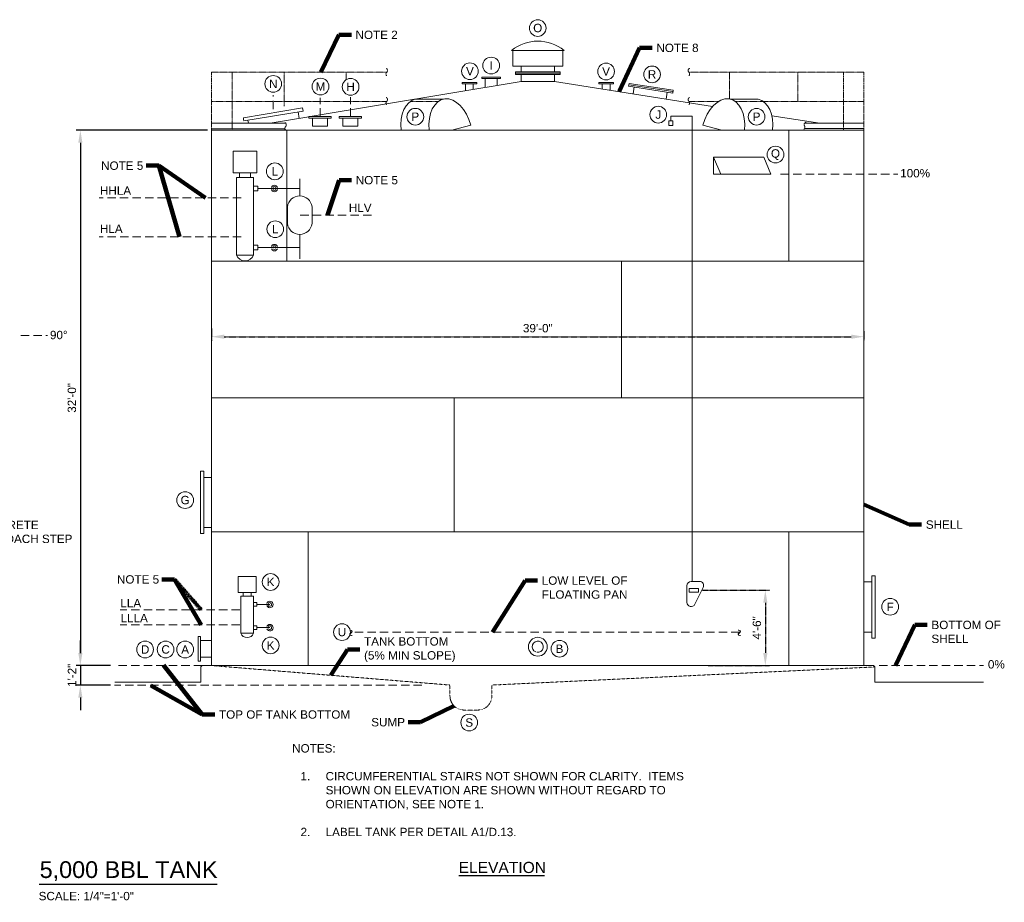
# Model space of a CAD drawing. Header units: inches. Extents: x -720 to 595, y -388 to 417.
# Tile 3 of 3: x -112 to 595, y -249 to 384. Entities that reach past the tile are written whole.
import ezdxf
from ezdxf.enums import TextEntityAlignment as Align

# ---------------------------------------------------------------- set-up
doc = ezdxf.new("R2010")
doc.units = ezdxf.units.IN
doc.header["$MEASUREMENT"] = 0
for name, pattern in [('( Dashed )', [9, 6, -3]), ('CENTER', [0.629921, 0.393701, -0.07874, 0.07874, -0.07874]), ('HIDDEN', [0.19685, 0.15748, -0.03937])]:
    doc.linetypes.add(name, pattern=pattern)
doc.layers.get('DefPoints').update_dxf_attribs({"lineweight": 0})
for name, color, linetype, lineweight in [('G-ANNO-DIMS', 2, 'Continuous', 0), ('G-ANNO-KEYN', 2, 'Continuous', 0), ('G-ANNO-MASK', 1, 'Continuous', 0), ('G-ANNO-NOTE', 4, 'Continuous', 30), ('G-ANNO-TEXT', 2, 'Continuous', 30), ('G-GRID-COOR', 2, 'Continuous', 13), ('M-DETL LGHT', 3, 'Continuous', 0), ('M-DETL-LGHT', 3, 'Continuous', 0), ('M-DETL-MEDM', 5, 'Continuous', 0), ('M-DETL-MLGT', 2, 'Continuous', 0)]:
    doc.layers.add(name, color=color, linetype=linetype, lineweight=lineweight)
doc.styles.add("AEC_AC_09ArchDims-CC_1-4_1'", font='arial.ttf', dxfattribs={"height": 6})
doc.styles.add("AEC_AC_48Text-LeftTop_1-4_1'", font='arial.ttf', dxfattribs={"height": 6})
doc.styles.add("AEC_AC_49Text-LeftTop_3-16_1'", font='arial.ttf', dxfattribs={"height": 8})
doc.styles.add("AEC_AC_50Text-LeftTop_1-8_1'", font='arial.ttf', dxfattribs={"height": 12})
doc.styles.add('ROMANS', font='romans.shx', dxfattribs={"width": 0.8, "height": 0.125})
doc.dimstyles.new("AEC_AC_09_Arch-Dims_1-4_1'", dxfattribs={"dimtxt": 6, "dimasz": 9, "dimexe": 3, "dimexo": 3, "dimgap": 3, "dimtad": 1, "dimdec": 4, "dimzin": 15, "dimdsep": 46, "dimlunit": 4, "dimtxsty": "AEC_AC_09ArchDims-CC_1-4_1'", "dimcen": 0.09, "dimclrd": 256, "dimclre": 256, "dimazin": 2, "dimtfac": 0.7, "dimtdec": 4, "dimtix": 1, "dimtmove": 1, "dimatfit": 3, "dimfxl": 1, "dimfrac": 1, "dimtolj": 1, "dimtzin": 15, "dimlwd": 30, "dimlwe": 30, "dimarcsym": 0})
doc.dimstyles.new("AEC_AC_48_Notes_1-4_1'", dxfattribs={"dimtxt": 6, "dimasz": 9, "dimexe": 3, "dimexo": 3, "dimgap": 3, "dimtad": 1, "dimjust": 1, "dimdec": 3, "dimzin": 15, "dimdsep": 46, "dimlunit": 5, "dimtxsty": "AEC_AC_48Text-LeftTop_1-4_1'", "dimcen": 0.09, "dimclrd": 256, "dimclre": 256, "dimazin": 2, "dimtfac": 0.7, "dimtdec": 3, "dimtmove": 1, "dimatfit": 1, "dimfxl": 1, "dimfrac": 1, "dimtolj": 1, "dimtzin": 15, "dimlwd": 30, "dimlwe": 30, "dimarcsym": 0})

# ---------------------------------------------------------------- blocks, each defined once
blk = doc.blocks.new('*D67')
at = {"layer": 'DefPoints', "color": 0, "transparency": 16777216}
for p in [(26.02, 305.13), (-68.14, -78.87), (-43.62, -78.87)]:
    blk.add_point(p, dxfattribs=at)
at = {"layer": 'G-ANNO-DIMS', "lineweight": 30, "transparency": 16777216}
for p, q in [((23.02, 305.13), (-71.14, 305.13)), ((-68.14, 296.13), (-68.14, -69.87)), ((-46.62, -78.87), (-71.14, -78.87))]:
    blk.add_line(p, q, dxfattribs=at)
at = {"layer": 'G-ANNO-DIMS', "transparency": 16777216}
for points in [[(-69.64, 296.13), (-66.64, 296.13), (-68.14, 305.13)], [(-69.64, -69.87), (-66.64, -69.87), (-68.14, -78.87)]]:
    blk.add_solid(points, dxfattribs=at)
at = {"layer": 'G-ANNO-DIMS', "color": 0, "lineweight": 30, "transparency": 16777216, "insert": (-74.21, 113.13), "char_height": 6, "attachment_point": 5, "rotation": 90, "style": "AEC_AC_09ArchDims-CC_1-4_1'"}
blk.add_mtext('\\A1;32\'-0"', dxfattribs=at)
blk = doc.blocks.new('*D68')
at = {"layer": 'DefPoints', "color": 0, "transparency": 16777216}
for p in [(-43.62, -78.87), (-68.14, -92.87), (-43.64, -92.87)]:
    blk.add_point(p, dxfattribs=at)
at = {"layer": 'G-ANNO-DIMS', "lineweight": 30, "transparency": 16777216}
for p, q in [((-68.14, -69.87), (-68.14, -60.87)), ((-46.62, -78.87), (-71.14, -78.87)), ((-68.14, -78.87), (-68.14, -92.87)), ((-46.64, -92.87), (-71.14, -92.87)), ((-68.14, -101.87), (-68.14, -110.87))]:
    blk.add_line(p, q, dxfattribs=at)
at = {"layer": 'G-ANNO-DIMS', "transparency": 16777216}
for points in [[(-69.64, -69.87), (-66.64, -69.87), (-68.14, -78.87)], [(-69.64, -101.87), (-66.64, -101.87), (-68.14, -92.87)]]:
    blk.add_solid(points, dxfattribs=at)
at = {"layer": 'G-ANNO-DIMS', "color": 0, "lineweight": 30, "transparency": 16777216, "insert": (-74.15, -85.87), "char_height": 6, "attachment_point": 5, "rotation": 90, "style": "AEC_AC_09ArchDims-CC_1-4_1'"}
blk.add_mtext('\\A1;1\'-2"', dxfattribs=at)
blk = doc.blocks.new('*D69')
at = {"layer": 'DefPoints', "color": 0, "linetype": 'CENTER', "transparency": 16777216}
for p in [(375.24, -24.87), (379.3, -78.87), (423.25, -78.87)]:
    blk.add_point(p, dxfattribs=at)
at = {"layer": 'G-ANNO-DIMS', "linetype": 'CENTER', "lineweight": 30, "transparency": 16777216}
for p, q in [((378.24, -24.87), (426.25, -24.87)), ((423.25, -33.87), (423.25, -69.87)), ((382.3, -78.87), (426.25, -78.87))]:
    blk.add_line(p, q, dxfattribs=at)
at = {"layer": 'G-ANNO-DIMS', "linetype": 'CENTER', "transparency": 16777216}
for points in [[(421.75, -33.87), (424.75, -33.87), (423.25, -24.87)], [(421.75, -69.87), (424.75, -69.87), (423.25, -78.87)]]:
    blk.add_solid(points, dxfattribs=at)
at = {"layer": 'G-ANNO-DIMS', "color": 0, "linetype": 'CENTER', "lineweight": 30, "transparency": 16777216, "insert": (417.18, -51.87), "char_height": 6, "attachment_point": 5, "rotation": 90, "style": "AEC_AC_09ArchDims-CC_1-4_1'"}
blk.add_mtext('\\A1;4\'-6"', dxfattribs=at)
blk = doc.blocks.new('*D78')
at = {"layer": 'DefPoints', "color": 0, "linetype": 'CENTER', "transparency": 16777216}
for p in [(26.02, 166.23), (494.02, 164.11), (494.02, 157.04)]:
    blk.add_point(p, dxfattribs=at)
at = {"layer": 'G-ANNO-DIMS', "linetype": 'CENTER', "lineweight": 30, "transparency": 16777216}
for p, q in [((26.02, 163.23), (26.02, 154.04)), ((35.02, 157.04), (485.02, 157.04)), ((494.02, 161.11), (494.02, 154.04))]:
    blk.add_line(p, q, dxfattribs=at)
at = {"layer": 'G-ANNO-DIMS', "linetype": 'CENTER', "transparency": 16777216}
for points in [[(35.02, 158.54), (35.02, 155.54), (26.02, 157.04)], [(485.02, 158.54), (485.02, 155.54), (494.02, 157.04)]]:
    blk.add_solid(points, dxfattribs=at)
at = {"layer": 'G-ANNO-DIMS', "color": 0, "linetype": 'CENTER', "lineweight": 30, "transparency": 16777216, "insert": (260.02, 163.11), "char_height": 6, "attachment_point": 5, "style": "AEC_AC_09ArchDims-CC_1-4_1'"}
blk.add_mtext('\\A1;39\'-0"', dxfattribs=at)

msp = doc.modelspace()

# ---------------------------------------------------------------- linework, layer by layer
at = {"layer": 'G-ANNO-KEYN'}
for centre in [(259.96244, 378.44198, 31.67717), (211.33899, 347.44915), (226.5744, 351.55232), (308.99583, 347.29267), (341.97386, 345.22321), (70.23949, 338.37511), (104.1202, 336.4826), (125.74446, 336.29611), (172.16207, 314.84961), (346.44945, 316.31823), (416.99462, 314.84628), (430.5215, 287.67067), (71.38373, 275.6689), (71.69104, 234.13973), (7.03444, 39.79763), (68.36078, -18.91996), (512.8179, -36.69631), (119.54742, -54.86824), (-21.67782, -67.3479, 31.67717), (-6.99755, -67.3479, 31.67717), (7.03026, -67.3479, 31.67717), (68.36274, -64.40949), (275.56261, -66.79443), (210.82277, -119.77527)]:
    msp.add_circle(centre, 6, dxfattribs=at)
at = {"layer": 'G-ANNO-MASK', "linetype": 'CENTER'}
for centre, radius, start, end in [((152.8984, 345.45448, -0.00197), 1.79612, 128.2970884, 221.06651281), ((150.52472, 347.9749, -0.00197), 1.68015, 318.61342086, 69.82860225), ((369.51626, 347.9749, -0.00197), 1.68015, 110.17139775, 221.38657914), ((367.14258, 345.45448, -0.00197), 1.79612, 318.93348719, 51.7029116), ((152.8984, 324.58838, -0.00197), 1.79612, 128.2970884, 221.06651281), ((150.52472, 327.1088, -0.00197), 1.68015, 318.61342086, 69.82860225), ((369.51626, 327.1088, -0.00197), 1.68015, 110.17139775, 221.38657914), ((367.14258, 324.58838, -0.00197), 1.79612, 318.93348719, 51.7029116), ((452.75657, 309.22059, -0.00197), 1.68015, 97.11991004, 208.33509142), ((449.87502, 307.30132, -0.00197), 1.79612, 305.88199948, 38.65142388)]:
    msp.add_arc(centre, radius, start, end, dxfattribs=at)
at = {"layer": 'G-ANNO-MASK'}
for centre, radius, start, end in [((80.29633, 306.50463, -0.00197), 1.79612, 128.2970884, 221.06651281), ((77.92265, 309.02505, -0.00197), 1.68015, 318.61342086, 69.82860225)]:
    msp.add_arc(centre, radius, start, end, dxfattribs=at)
at = {"layer": 'G-ANNO-TEXT'}
for p, q in [((203.33147, -229.42446), (264.78047, -229.42446)), ((-97.7924, -235.78483), (30.11153, -235.78483))]:
    msp.add_line(p, q, dxfattribs=at)
at = {"layer": 'G-GRID-COOR', "linetype": '( Dashed )'}
for p, q in [((70.12701, 320.24983, -0.00197), (70.12701, 330.34681, -0.00197)), ((103.8198, 314.91213, -0.00197), (103.8198, 328.40649, -0.00197)), ((125.59916, 314.91213, -0.00197), (125.59916, 328.81618, -0.00197)), ((47.2438, 256.60604, -0.00197), (-54.7562, 256.60604, -0.00197)), ((47.3112, 228.59516, -0.00197), (-54.6888, 228.59516, -0.00197)), ((-110.82944, 157.79263), (-91.71945, 157.79263)), ((46.29251, -38.97899, -0.00197), (-39.49593, -38.97899, -0.00197)), ((46.29251, -49.66586, -0.00197), (-39.49593, -49.66586, -0.00197)), ((19.28948, -78.86771, -0.00197), (-43.62077, -78.86771, -0.00197)), ((176.92918, -92.86771, -0.00197), (-43.63704, -92.86771, -0.00197))]:
    msp.add_line(p, q, dxfattribs=at)
at = {"layer": 'G-GRID-COOR', "linetype": '( Dashed )', "elevation": -0.00197, "flags": 128}
for points in [[(434.21353, 273.73847), (518.22925, 273.73847)], [(89.64591, 244.2166), (140.65766, 244.2166)], [(128.7691, -54.86783), (407.3834, -54.86783)], [(504.82856, -78.86771), (579.76659, -78.86771)]]:
    msp.add_lwpolyline(points, dxfattribs=at)
at = {"layer": 'M-DETL LGHT'}
for p, q in [((278.85563, 362.43931, -0.00197), (241.18535, 362.43931, -0.00197)), ((242.02049, 362.43931, -0.00197), (242.02049, 351.13189, -0.00197)), ((278.02049, 362.43931, -0.00197), (278.02049, 351.13189, -0.00197)), ((242.02049, 351.13189, -0.00197), (278.02049, 351.13189, -0.00197)), ((244.02049, 347.13189, -0.00197), (244.02049, 345.13189, -0.00197)), ((244.02049, 347.13189, -0.00197), (276.02049, 347.13189, -0.00197)), ((244.02049, 346.13189, -0.00197), (276.02049, 346.13189, -0.00197)), ((248.02049, 351.13189, -0.00197), (248.02049, 347.13189, -0.00197)), ((272.02049, 351.13189, -0.00197), (272.02049, 347.13189, -0.00197)), ((276.02049, 347.13189, -0.00197), (276.02049, 345.13189, -0.00197)), ((248.02049, 340.13189, -0.00197), (96.70192, 314.91213, -0.00197)), ((205.78082, 339.35027, -0.00197), (216.19924, 339.35027, -0.00197)), ((205.78082, 338.35027, -0.00197), (205.78082, 339.35027, -0.00197)), ((216.19924, 338.35027, -0.00197), (216.19924, 339.35027, -0.00197)), ((219.86534, 343.2686, -0.00197), (233.36534, 343.2686, -0.00197)), ((219.86534, 342.2686, -0.00197), (219.86534, 343.2686, -0.00197)), ((219.86534, 342.2686, -0.00197), (233.36534, 342.2686, -0.00197)), ((222.30284, 335.84562, -0.00197), (222.30284, 342.2686, -0.00197)), ((230.92784, 337.28312, -0.00197), (230.92784, 342.2686, -0.00197)), ((233.36534, 342.2686, -0.00197), (233.36534, 343.2686, -0.00197)), ((244.02049, 345.13189, -0.00197), (276.02049, 345.13189, -0.00197)), ((248.02049, 345.13189, -0.00197), (248.02049, 340.13189, -0.00197)), ((272.02049, 340.13189, -0.00197), (248.02049, 340.13189, -0.00197)), ((272.02049, 345.13189, -0.00197), (272.02049, 340.13189, -0.00197)), ((272.02049, 340.13189, -0.00197), (385.42579, 322.25268, -0.00197)), ((314.26016, 339.35027, -0.00197), (303.84174, 339.35027, -0.00197)), ((303.84174, 338.35027, -0.00197), (303.84174, 339.35027, -0.00197)), ((314.26016, 338.35027, -0.00197), (314.26016, 339.35027, -0.00197)), ((205.78082, 338.35027, -0.00197), (216.19924, 338.35027, -0.00197)), ((208.21832, 333.63896, -0.00197), (208.21832, 338.35027, -0.00197)), ((213.76174, 334.56287, -0.00197), (213.76174, 338.35027, -0.00197)), ((314.26016, 338.35027, -0.00197), (303.84174, 338.35027, -0.00197)), ((306.27924, 334.56287, -0.00197), (306.27924, 338.35027, -0.00197)), ((335.26289, 330.16124, -0.00197), (311.55571, 333.89886, -0.00197)), ((311.82266, 333.63896, -0.00197), (311.82266, 338.35027, -0.00197)), ((325.50619, 338.78592, -0.00197), (325.19472, 336.81032, -0.00197)), ((325.19472, 336.81032, -0.00197), (356.80429, 331.82683, -0.00197)), ((325.35046, 337.79812, -0.00197), (356.96003, 332.81463, -0.00197)), ((325.50619, 338.78592, -0.00197), (357.11576, 333.80243, -0.00197)), ((329.14592, 336.18739, -0.00197), (328.36725, 331.24839, -0.00197)), ((352.8531, 332.44977, -0.00197), (352.07443, 327.51077, -0.00197)), ((357.11576, 333.80243, -0.00197), (356.80429, 331.82683, -0.00197)), ((172.15041, 327.46295, -0.00197), (192.30803, 327.46295, -0.00197)), ((418.2078, 327.46295, -0.00197), (398.05017, 327.46295, -0.00197)), ((48.77612, 314.12734, -0.00197), (91.19104, 321.1965, -0.00197)), ((49.16446, 311.79728, -0.00197), (91.57939, 318.86644, -0.00197)), ((91.19104, 321.1965, -0.00197), (91.38521, 320.03147, -0.00197)), ((91.57939, 318.86644, -0.00197), (91.38521, 320.03147, -0.00197)), ((48.77612, 314.12734, -0.00197), (48.97029, 312.96231, -0.00197)), ((49.16446, 311.79728, -0.00197), (48.97029, 312.96231, -0.00197)), ((95.8198, 314.76511, -0.00197), (68.02049, 310.13189, -0.00197)), ((95.8198, 314.91213, -0.00197), (95.8198, 313.91213, -0.00197)), ((95.8198, 314.91213, -0.00197), (111.8198, 314.91213, -0.00197)), ((95.8198, 313.91213, -0.00197), (111.8198, 313.91213, -0.00197)), ((98.4448, 313.91213, -0.00197), (98.4448, 308.04337, -0.00197)), ((109.1948, 313.91213, -0.00197), (109.1948, 308.12614, -0.00197)), ((111.8198, 314.91213, -0.00197), (111.8198, 313.91213, -0.00197)), ((117.59916, 314.91213, -0.00197), (117.59916, 313.91213, -0.00197)), ((117.59916, 314.91213, -0.00197), (133.59916, 314.91213, -0.00197)), ((117.59916, 313.91213, -0.00197), (133.59916, 313.91213, -0.00197)), ((120.22416, 313.91213, -0.00197), (120.22416, 308.04337, -0.00197)), ((130.97416, 313.91213, -0.00197), (130.97416, 308.12614, -0.00197)), ((133.59916, 314.91213, -0.00197), (133.59916, 313.91213, -0.00197)), ((427.90543, 315.55544, -0.00197), (462.3062, 310.13189, -0.00197)), ((26.02049, 310.13189, -0.00197), (79.18669, 310.13189, -0.00197)), ((26.02049, 306.13189, -0.00197), (78.53931, 306.13189, -0.00197)), ((26.02049, 305.13189, -0.00197), (26.02049, -78.86771, -0.00197)), ((26.02049, 305.13189, -0.00197), (52.2469, 305.13189, -0.00197)), ((26.02049, 305.13189, -0.00197), (154.68631, 305.13189, -0.00197)), ((211.93948, 308.75006, -0.00197), (198.43631, 305.13189, -0.00197)), ((378.41873, 308.75006, -0.00197), (391.9219, 305.13189, -0.00197)), ((446.47015, 305.13189, -0.00197), (494.02049, 305.13189, -0.00197)), ((451.27773, 310.13189, -0.00197), (494.02049, 310.13189, -0.00197)), ((467.79408, 305.13189, -0.00197), (494.02049, 305.13189, -0.00197)), ((494.02049, 305.13189, -0.00197), (494.02049, -78.86771, -0.00197)), ((41.4869, 274.65976, -0.00197), (41.4869, 290.03024, -0.00197)), ((58.48349, 290.03024, -0.00197), (41.4869, 290.03024, -0.00197)), ((58.48349, 274.65976, -0.00197), (58.48349, 290.03024, -0.00197)), ((386.01031, 285.73845, -0.00197), (422.16809, 285.75522, -0.00197)), ((386.01031, 285.73845, -0.00197), (391.2825, 273.73847, -0.00197)), ((386.01031, 285.73845, -0.00197), (386.01031, 273.73847, -0.00197)), ((422.16809, 285.75522, -0.00197), (427.23243, 273.73847, -0.00197)), ((58.48349, 274.65976, -0.00197), (41.4869, 274.65976, -0.00197)), ((43.86642, 271.33448, -0.00197), (43.86642, 215.53288, -0.00197)), ((56.10397, 271.33448, -0.00197), (56.10397, 215.53288, -0.00197)), ((386.01031, 273.73847, -0.00197), (391.2825, 273.73847, -0.00197)), ((391.2825, 273.73847, -0.00197), (427.23243, 273.73847, -0.00197)), ((56.10397, 215.53288, -0.00197), (43.86642, 215.53288, -0.00197)), ((26.02049, 211.13229, -0.00197), (494.02049, 211.13229, -0.00197)), ((26.02049, 113.13229, -0.00197), (494.02049, 113.13229, -0.00197)), ((18.02049, 60.50224, -0.00197), (18.02049, 15.76234, -0.00197)), ((18.02049, 60.50224, -0.00197), (20.38269, 60.50224, -0.00197)), ((20.38269, 60.50224, -0.00197), (20.38269, 15.76234, -0.00197)), ((26.02049, 56.13217, -0.00197), (20.38269, 56.13217, -0.00197)), ((18.02049, 15.76234, -0.00197), (20.38269, 15.76234, -0.00197)), ((26.02049, 20.13217, -0.00197), (20.38269, 20.13217, -0.00197)), ((26.02049, 17.13229, -0.00197), (494.02049, 17.13229, -0.00197)), ((45.14116, -26.53924, -0.00197), (45.14116, -15.01137, -0.00197)), ((57.88861, -15.01137, -0.00197), (45.14116, -15.01137, -0.00197)), ((57.88861, -26.53924, -0.00197), (57.88861, -15.01137, -0.00197)), ((494.02049, -18.86783, -0.00197), (499.65829, -18.86783, -0.00197)), ((499.65829, -14.49776, -0.00197), (499.65829, -59.23766, -0.00197)), ((502.02049, -14.49776, -0.00197), (499.65829, -14.49776, -0.00197)), ((502.02049, -14.49776, -0.00197), (502.02049, -59.23766, -0.00197)), ((57.88861, -26.53924, -0.00197), (45.14116, -26.53924, -0.00197)), ((46.92581, -29.0332, -0.00197), (46.92581, -55.74499, -0.00197)), ((56.10397, -29.0332, -0.00197), (56.10397, -55.74499, -0.00197)), ((67.76209, -35.0375, -0.00197), (58.33541, -35.0375, -0.00197)), ((56.10397, -55.74499, -0.00197), (46.92581, -55.74499, -0.00197)), ((67.76209, -51.67745, -0.00197), (58.33541, -51.67745, -0.00197)), ((494.02049, -54.86783, -0.00197), (499.65829, -54.86783, -0.00197)), ((16.4311, -57.93748, -0.00197), (16.4311, -75.79794, -0.00197)), ((16.4311, -57.93748, -0.00197), (18.10552, -57.93748, -0.00197)), ((18.10552, -57.93748, -0.00197), (18.10552, -75.79794, -0.00197)), ((18.10552, -60.86771, -0.00197), (26.02049, -60.86771, -0.00197)), ((502.02049, -59.23766, -0.00197), (499.65829, -59.23766, -0.00197)), ((16.4311, -75.79794, -0.00197), (18.10552, -75.79794, -0.00197)), ((18.10552, -72.86771, -0.00197), (26.02049, -72.86771, -0.00197))]:
    msp.add_line(p, q, dxfattribs=at)
at = {"layer": 'M-DETL LGHT', "elevation": -0.00197, "flags": 128}
for points in [[(88.12701, 318.29104), (88.9067, 313.61293)], [(52.0133, 312.27209), (52.36999, 310.13189)], [(80.02049, 305.13189), (80.02049, 211.13229)], [(98.4448, 308.12614), (109.1948, 308.12614)], [(120.22416, 308.04337), (130.97416, 308.04337)], [(154.68631, 305.13189), (494.02049, 305.13189)], [(440.02049, 305.13189), (440.02049, 211.13229)], [(451.27773, 306.50463), (494.02049, 306.50463)], [(43.86642, 271.33448), (56.10397, 271.33448)], [(89.21757, 258.04234), (89.21757, 270.32775)], [(56.10397, 265.04682), (59.07922, 265.04682), (59.07922, 261.61066), (56.10397, 261.61066)], [(59.07922, 263.32874), (89.21757, 263.32874)], [(89.21757, 230.39175), (89.21757, 212.99843)], [(56.10397, 222.67435), (59.07922, 222.67435), (59.07922, 219.23819), (56.10397, 219.23819)], [(59.07922, 220.95627), (89.21757, 220.95627)], [(320.02049, 211.13229), (320.02049, 113.13229)], [(200.02049, 113.13229), (200.02049, 17.13229)], [(95.22241, 17.13229), (95.22241, -78.86771)], [(440.02049, 17.13229), (440.02049, -78.86771)], [(46.92581, -29.0332), (56.10397, -29.0332)], [(56.10397, -33.74894), (58.33541, -33.74894), (58.33541, -36.32606), (56.10397, -36.32606)], [(56.10397, -50.38889), (58.33541, -50.38889), (58.33541, -52.96601), (56.10397, -52.96601)]]:
    msp.add_lwpolyline(points, dxfattribs=at)
at = {"layer": 'M-DETL LGHT'}
msp.add_circle((260.02049, -65.33508, -0.00197), 6.75, dxfattribs=at)
for centre, radius, start, end in [((260.02049, 338.79762, -0.00197), 30.22734, 51.45595082, 128.54404918), ((71.05855, 263.32874, -0.00197), 2.3195, 19.83198777, 160.16801223), ((71.05855, 263.32874, -0.00197), 2.3195, 199.83198777, 340.16801223), ((71.05855, 263.32874, -0.00197), 1.33585, 36.0918074, 143.9081926), ((71.05855, 263.32874, -0.00197), 1.33585, 216.0918074, 323.9081926), ((71.05855, 220.95627, -0.00197), 2.3195, 19.83198777, 160.16801223), ((71.05855, 220.95627, -0.00197), 2.3195, 199.83198777, 340.16801223), ((71.05855, 220.95627, -0.00197), 1.33585, 36.0918074, 143.9081926), ((71.05855, 220.95627, -0.00197), 1.33585, 216.0918074, 323.9081926), ((49.9852, 218.08237, -0.00197), 6.62867, 202.61986665, 337.38013613), ((67.76209, -35.0375, -0.00197), 2.3195, 19.83198777, 160.16801223), ((67.76209, -35.0375, -0.00197), 2.3195, 199.83198777, 19.83198777), ((67.76209, -35.0375, -0.00197), 1.33585, 36.0918074, 143.9081926), ((67.76209, -35.0375, -0.00197), 1.33585, 216.0918074, 36.0918074), ((67.76209, -51.67745, -0.00197), 2.3195, 19.83198777, 160.16801223), ((51.51489, -53.83288, -0.00197), 4.9715, 202.61986665, 337.38013613), ((67.76209, -51.67745, -0.00197), 2.3195, 199.83198777, 19.83198777), ((67.76209, -51.67745, -0.00197), 1.33585, 36.0918074, 143.9081926), ((67.76209, -51.67745, -0.00197), 1.33585, 216.0918074, 36.0918074), ((260.02049, -65.33508, -0.00197), 4, 259.35729172, 249.20230401)]:
    msp.add_arc(centre, radius, start, end, dxfattribs=at)
for centre, start_param, end_param in [((177.35888, 304.1407, -0.00197), 0, 1.388463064), ((197.51651, 304.1407, -0.00197), 4.769119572, 7.671648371)]:
    msp.add_ellipse(centre, major_axis=(-5.20847, 23.32225), ratio=0.632100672, start_param=start_param, end_param=end_param, dxfattribs=at)
at = {"layer": 'M-DETL LGHT', "extrusion": (0, 0, -1)}
for centre, start_param, end_param in [((392.8417, 304.1407, -0.00197), 4.769119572, 7.671648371), ((412.99932, 304.1407, -0.00197), 0, 1.388463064)]:
    msp.add_ellipse(centre, major_axis=(5.20847, 23.32225), ratio=0.632100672, start_param=start_param, end_param=end_param, dxfattribs=at)
at = {"layer": 'M-DETL LGHT'}
for points in [[(53.88107, 271.33448, -0.00197), (46.08932, 271.33448, -0.00197), (46.08932, 274.65976, -0.00197), (53.88107, 274.65976, -0.00197)], [(54.4368, -29.0332, -0.00197), (48.59298, -29.0332, -0.00197), (48.59298, -26.53924, -0.00197), (54.4368, -26.53924, -0.00197)]]:
    msp.add_3dface(points, dxfattribs=at)
at = {"layer": 'M-DETL-LGHT', "linetype": 'CENTER', "ltscale": 4}
for p, q in [((26.02049, 305.13189, -0.00197), (26.02049, 346.86409, -0.00197)), ((479.40218, 305.13189, -0.00197), (479.40218, 346.86409, -0.00197)), ((494.02049, 305.13189, -0.00197), (494.02049, 346.86409, -0.00197))]:
    msp.add_line(p, q, dxfattribs=at)
at = {"layer": 'M-DETL-LGHT', "linetype": 'CENTER'}
for p, q in [((26.02049, 346.86409, -0.00197), (151.78527, 346.86409, -0.00197)), ((40.6388, 305.13189, -0.00197), (40.6388, 346.86409, -0.00197)), ((77.98997, 322.39452, -0.00197), (77.98997, 346.86409, -0.00197)), ((122.50134, 341.85315, -0.00197), (122.50134, 346.86409, -0.00197)), ((494.02049, 346.86409, -0.00197), (368.25571, 346.86409, -0.00197)), ((397.53964, 327.56245, -0.00197), (397.53964, 346.86409, -0.00197)), ((446.56526, 325.87593, -0.00197), (446.56526, 346.86409, -0.00197)), ((151.64609, 325.87593, -0.00197), (26.02049, 325.87593, -0.00197)), ((188.75444, 325.87593, -0.00197), (168.59681, 325.87593, -0.00197)), ((368.91773, 325.87593, -0.00197), (389.79496, 325.87593, -0.00197)), ((401.60377, 325.87593, -0.00197), (421.76139, 325.87593, -0.00197)), ((421.76139, 325.87593, -0.00197), (494.02049, 325.87593, -0.00197))]:
    msp.add_line(p, q, dxfattribs=at)
at = {"layer": 'M-DETL-LGHT'}
for p, q in [((80.37656, 238.13906, -0.00197), (80.37656, 250.29414, -0.00197)), ((98.05854, 238.13906, -0.00197), (98.05854, 250.29414, -0.00197)), ((18.28948, -79.86771, -0.00197), (19.28948, -78.86771, -0.00197)), ((18.28948, -79.86771, -0.00197), (18.28948, -90.86766, -0.00197)), ((500.7515, -78.86771, -0.00197), (19.28948, -78.86771, -0.00197)), ((501.7515, -79.86771, -0.00197), (500.7515, -78.86771, -0.00197)), ((501.7515, -79.86771, -0.00197), (501.7515, -90.86766, -0.00197)), ((18.28948, -90.86766, -0.00197), (-43.5347, -90.86766, -0.00197)), ((501.7515, -90.86766, -0.00197), (579.76659, -90.86766, -0.00197))]:
    msp.add_line(p, q, dxfattribs=at)
for centre, start, end in [((89.21757, 249.12449, -0.00197), 7.54200279, 172.45800275), ((89.21757, 239.3096, -0.00197), 187.54200554, 352.45800555)]:
    msp.add_arc(centre, 8.91785, start, end, dxfattribs=at)
at = {"layer": 'M-DETL-MEDM'}
for p, q in [((355.38682, 311.89252, -0.00197), (355.38682, 315.30494, -0.00197)), ((355.38682, 315.30494, -0.00197), (370.75396, 315.30494, -0.00197)), ((370.75396, 315.30494, -0.00197), (370.75396, -18.53917, -0.00197)), ((353.97775, 308.59538, -0.00197), (356.79589, 308.59538, -0.00197)), ((376.00696, -18.53917, -0.00197), (370.00696, -18.53917, -0.00197)), ((367.00696, -21.53917, -0.00197), (367.00696, -33.53917, -0.00197)), ((372.69024, -34.88081, -0.00197), (378.69024, -22.88081, -0.00197))]:
    msp.add_line(p, q, dxfattribs=at)
at = {"layer": 'M-DETL-MEDM', "elevation": -0.00197, "flags": 128}
msp.add_lwpolyline([(356.79589, 308.59538), (356.79589, 311.89252), (353.97775, 311.89252), (353.97775, 308.59538)], dxfattribs=at)
at = {"layer": 'M-DETL-MEDM'}
for centre, start, end in [((370.00696, -21.53917, -0.00197), 90, 180), ((376.00696, -21.53917, -0.00197), 333.43494882, 90), ((370.00696, -33.53917, -0.00197), 180, 333.43494882)]:
    msp.add_arc(centre, 3, start, end, dxfattribs=at)
msp.add_3dface([(368.70138, -26.25375, -0.00197), (375.24424, -26.25375, -0.00197), (375.24424, -23.48166, -0.00197), (368.70138, -23.48166, -0.00197)], dxfattribs=at)
at = {"layer": 'M-DETL-MLGT', "linetype": 'HIDDEN'}
for p, q in [((26.02049, -78.86771, -0.00197), (197.02055, -92.86771, -0.00197)), ((501.7515, -79.86771, -0.00197), (227.02043, -92.86771, -0.00197)), ((197.02055, -92.86771, -0.00197), (197.02055, -100.76768, -0.00197)), ((227.02043, -92.86771, -0.00197), (227.02043, -100.76768, -0.00197)), ((212.02049, -110.76764, -0.00197), (207.02051, -110.76764, -0.00197)), ((212.02049, -110.76764, -0.00197), (217.02047, -110.76764, -0.00197))]:
    msp.add_line(p, q, dxfattribs=at)
for centre, start, end in [((207.02051, -100.76768, -0.00197), 180, 270), ((217.02047, -100.76768, -0.00197), 270, 0)]:
    msp.add_arc(centre, 9.99996, start, end, dxfattribs=at)

# ---------------------------------------------------------------- texts
at = {"layer": 'G-ANNO-KEYN', "char_height": 6, "attachment_point": 5, "style": "AEC_AC_48Text-LeftTop_1-4_1'"}
for s, insert in [('O', (259.96244, 378.44198, 31.67717)), ('I', (226.5744, 351.55232)), ('V', (211.33899, 347.44915)), ('V', (308.99583, 347.29267)), ('R', (341.97386, 345.22321)), ('N', (70.23949, 338.37511)), ('M', (104.1202, 336.4826)), ('H', (125.74446, 336.29611)), ('P', (172.16207, 314.84961)), ('J', (346.44945, 316.31823)), ('P', (416.99462, 314.84628)), ('Q', (430.5215, 287.67067)), ('L', (71.38373, 275.6689)), ('L', (71.69104, 234.13973)), ('G', (7.03444, 39.79763)), ('K', (68.36078, -18.91996)), ('F', (512.8179, -36.69631)), ('U', (119.54742, -54.86824)), ('D', (-21.67782, -67.3479, 31.67717)), ('C', (-6.99755, -67.3479, 31.67717)), ('A', (7.03026, -67.3479, 31.67717)), ('K', (68.36274, -64.40949)), ('B', (275.56261, -66.79443)), ('S', (210.82277, -119.77527))]:
    msp.add_mtext(s, dxfattribs=dict(at, insert=insert))
at = {"layer": 'G-ANNO-MASK', "char_height": 6, "width": 121.1542442, "attachment_point": 1, "rotation": 270, "style": 'ROMANS'}
for insert in [(129.42109, -52.89, -0.00197), (408.00867, -52.87582, -0.00197)]:
    msp.add_mtext('\\H1x;\\W0.8;~', dxfattribs=dict(at, insert=insert))
at = {"layer": 'G-ANNO-NOTE', "style": "AEC_AC_48Text-LeftTop_1-4_1'"}
msp.add_text('90°', height=6, dxfattribs=at).set_placement((-83.61788, 158.25707), align=Align.MIDDLE_CENTER)
at = {"layer": 'G-ANNO-NOTE', "char_height": 6, "style": "AEC_AC_48Text-LeftTop_1-4_1'"}
for s, insert, attachment_point in [('NOTE 2', (129.25952, 373.53183), 4), ('NOTE 8', (345.08273, 364.18396), 4), ('NOTE 5', (-53.26107, 276.65295), 7), ('100%', (530.72261, 274.27327), 5), ('NOTE 5', (129.40807, 269.29579), 4), ('HHLA', (-54.08537, 264.82889), 1), ('HLV', (124.4607, 252.47044), 1), ('HLA', (-45.9483, 234.45745), 5), ('SHELL', (538.37236, 22.20134), 4), ('NOTE 5', (-41.90467, -20.16663), 7), ('LOW LEVEL OF\\PFLOATING PAN', (262.85474, -30.99868), 7), ('LLA', (-31.99007, -34.10477), 5), ('LLLA', (-29.52244, -44.79163), 5), ('TANK BOTTOM\\P(5% MIN SLOPE)', (135.38029, -67.45363), 4), ('0%', (582.92267, -74.9803), 1), ('TOP OF TANK BOTTOM', (31.32824, -114.03317), 4), ('SUMP', (164.72641, -119.55797), 6)]:
    msp.add_mtext(s, dxfattribs=dict(at, insert=insert, attachment_point=attachment_point))
at = {"layer": 'G-ANNO-NOTE', "char_height": 6, "attachment_point": 7, "style": "AEC_AC_48Text-LeftTop_1-4_1'"}
for s, insert, width in [('CONCRETE APPROACH STEP', (-145.0897, 8.93193), 75.9647882), ('BOTTOM OF SHELL', (542.41302, -62.79648), 57.9798245)]:
    msp.add_mtext(s, dxfattribs=dict(at, insert=insert, width=width))
at = {"layer": 'G-ANNO-TEXT', "insert": (83.8006, -135.24597), "char_height": 6, "width": 311.6969611, "attachment_point": 1, "style": "AEC_AC_48Text-LeftTop_1-4_1'"}
msp.add_mtext('NOTES:\\P\\P\\pi-18,l24,t24;1.^ICIRCUMFERENTIAL STAIRS NOT SHOWN FOR CLARITY.  ITEMS SHOWN ON ELEVATION ARE SHOWN WITHOUT REGARD TO ORIENTATION, SEE NOTE 1.\\P\\pi0,l0,tz;\\P\\pi-18,l24,t24;2.^ILABEL TANK PER DETAIL A1/D.13.', dxfattribs=at)
at = {"layer": 'G-ANNO-TEXT', "attachment_point": 1}
for s, insert, char_height, style in [('5,000 BBL TANK', (-97.34675, -219.26578), 12, "AEC_AC_50Text-LeftTop_1-8_1'"), ('ELEVATION', (203.19092, -219.70027), 8, "AEC_AC_49Text-LeftTop_3-16_1'"), ('SCALE: {\\A1;\\H1x;1/4}"=1\'-0"', (-98.08368, -241.2397), 6, "AEC_AC_48Text-LeftTop_1-4_1'")]:
    msp.add_mtext(s, dxfattribs=dict(at, insert=insert, char_height=char_height, style=style))

# ---------------------------------------------------------------- dimensions: what is measured, and where the dimension line sits
at = {"layer": 'G-ANNO-DIMS', "lineweight": 30}
for base, p1, p2, picture, middle in [((-68.14166, -78.86771, -0.00197), (26.02049, 305.13189, -0.00197), (-43.62077, -78.86771, -0.00197), '*D67', (-74.20714, 113.13209, -0.00197)), ((-68.14166, -92.86771, -0.00197), (-43.62077, -78.86771, -0.00197), (-43.63704, -92.86771, -0.00197), '*D68', (-74.15394, -85.86771, -0.00197))]:
    dim = msp.add_linear_dim(base=base, p1=p1, p2=p2, angle=270, dimstyle="AEC_AC_09_Arch-Dims_1-4_1'", dxfattribs=at)
    dim.commit()
    dim.dimension.update_dxf_attribs({"geometry": picture, "text_midpoint": middle})
at = {"layer": 'G-ANNO-DIMS', "linetype": 'CENTER', "lineweight": 30}
dim = msp.add_linear_dim(base=(494.02049, 157.04459, -0.00197), p1=(26.02049, 166.22643, -0.00197), p2=(494.02049, 164.10755, -0.00197), dimstyle="AEC_AC_09_Arch-Dims_1-4_1'", dxfattribs=at)
dim.commit()
dim.dimension.update_dxf_attribs({"geometry": '*D78', "text_midpoint": (260.02049, 163.11007, -0.00197)})
dim = msp.add_linear_dim(base=(423.24557, -78.86771, -0.00197), p1=(375.24424, -24.86771, -0.00197), p2=(379.30239, -78.86771, -0.00197), angle=270, dimstyle="AEC_AC_09_Arch-Dims_1-4_1'", dxfattribs=at)
dim.commit()
dim.dimension.update_dxf_attribs({"geometry": '*D69', "text_midpoint": (417.18214, -51.86771, -0.00197)})

# ---------------------------------------------------------------- leaders
at = {"layer": 'G-ANNO-NOTE', "annotation_type": 0, "has_hookline": 1}
for points, hookline_direction, text_width in [([(104.3806, 346.86409), (117.25952, 373.53183), (126.25952, 373.53183)], 0, 29.19372), ([(318.43206, 332.81475), (333.08273, 364.18396), (342.08273, 364.18396)], 0, 29.26739), ([(21.61588, 256.60604), (-11.95619, 279.75584), (-20.95619, 279.75584)], 1, 29.30014), ([(109.26142, 244.2166), (117.40807, 269.29579), (126.40807, 269.29579)], 0, 29.30014), ([(494.02049, 36.65554), (526.37236, 22.20134), (535.37236, 22.20134)], 0, 25.88267), ([(18.4877, -49.7233), (-0.59979, -17.06374), (-9.59979, -17.06374)], 1, 29.30014), ([(227.57785, -54.86783), (250.85474, -17.7906), (259.85474, -17.7906)], 0, 60.48704), ([(111.52052, -85.86771), (123.38029, -67.45363), (132.38029, -67.45363)], 0, 64.86221), ([(-8.55237, -78.69412), (19.32824, -114.03317), (28.32824, -114.03317)], 0, 93.23329), ([(199.94947, -107.83872), (175.98555, -119.55797), (166.98555, -119.55797)], 1, 23.47613)]:
    msp.add_leader(points, dimstyle="AEC_AC_48_Notes_1-4_1'", override={"dimtad": 0, "dimclrd": 0, "dimlwd": 65534}, dxfattribs=dict(at, hookline_direction=hookline_direction, text_width=text_width))
at = {"layer": 'G-ANNO-NOTE'}
for points in [[(3.01095, 228.59516), (-11.95619, 279.75584)], [(-17.56777, -93.18899), (19.32824, -114.03317)]]:
    msp.add_leader(points, dimstyle="AEC_AC_48_Notes_1-4_1'", override={"dimclrd": 0, "dimlwd": 65534}, dxfattribs=at)
at = {"layer": 'G-ANNO-NOTE', "linetype": 'CENTER', "lineweight": 30}
msp.add_leader([(18.4877, -38.73025), (-0.59979, -17.06374)], dimstyle="AEC_AC_48_Notes_1-4_1'", override={"dimclrd": 0, "dimlwd": 65534}, dxfattribs=at)
at = {"layer": 'G-ANNO-NOTE', "lineweight": 30, "annotation_type": 0, "has_hookline": 1, "hookline_direction": 0, "text_width": 48.82265}
msp.add_leader([(516.64099, -78.86771), (530.41302, -49.5884), (539.41302, -49.5884)], dimstyle="AEC_AC_48_Notes_1-4_1'", override={"dimtad": 0, "dimclrd": 0, "dimlwd": 65534}, dxfattribs=at)

doc.saveas('drawing.dxf')
